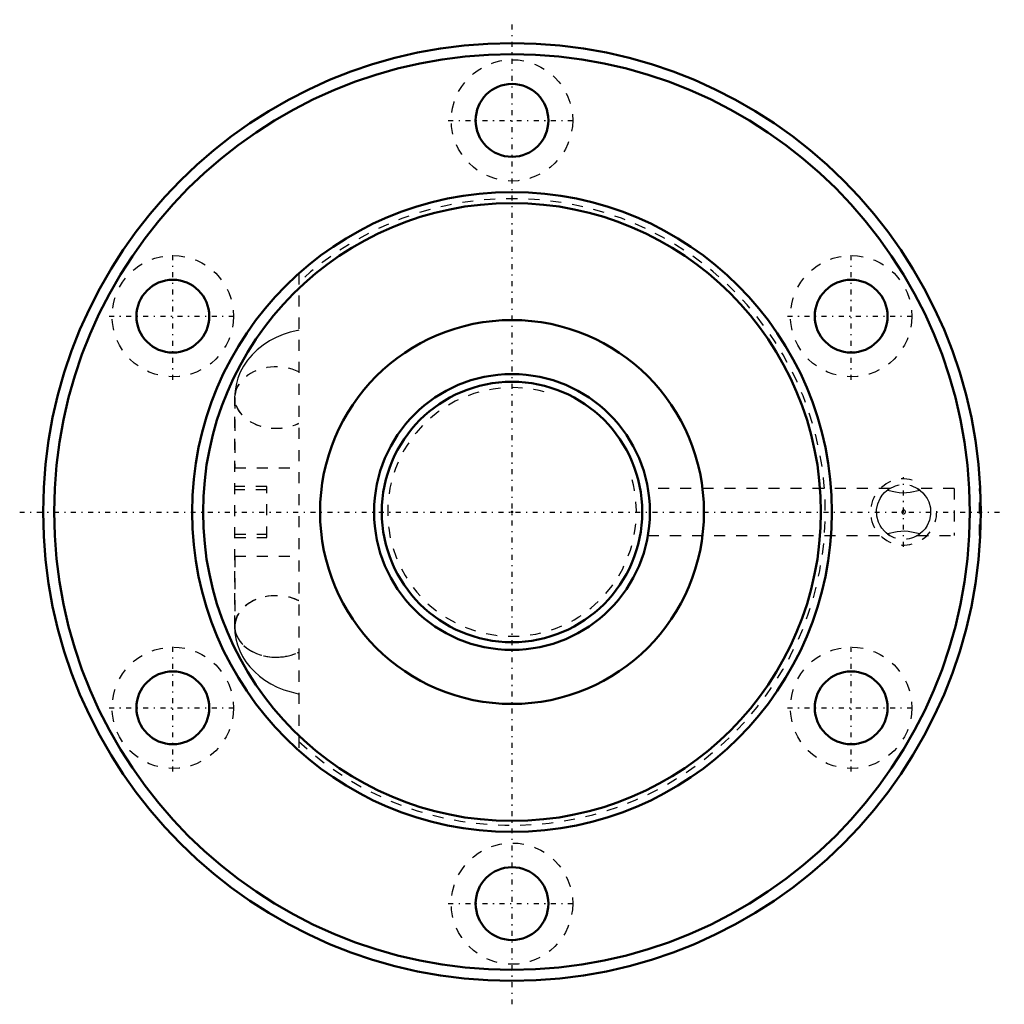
# Model space of a CAD drawing. Header units: millimetres. Extents: x -44.6 to 44.6, y -44.6 to 44.6.
import ezdxf

# ---------------------------------------------------------------- set-up
doc = ezdxf.new("R2010")
doc.units = ezdxf.units.MM
doc.linetypes.add('Center', pattern=[1.5, 0.45, -0.5, 0.05, -0.5])
doc.linetypes.add('Dashed', pattern=[2, 1, -1])
for name, color, linetype, lineweight in [('2d ConnectionPoints', 7, 'Continuous', 50), ('AM_0', 7, 'Continuous', 50), ('AM_5', 3, 'Continuous', 25), ('AM_7', 7, 'Center', 25), ('AM_9', 6, 'Dashed', 25)]:
    doc.layers.add(name, color=color, linetype=linetype, lineweight=lineweight)

# ---------------------------------------------------------------- blocks, each defined once
blk = doc.blocks.new('1_BIF2508V_7RR_Nut_0_in_BIF2508V_7RRG0_114LC0_000_2')
at = {"layer": 'AM_0'}
blk.add_line((42.447, -2.125), (42.448, -2.125), dxfattribs=at)
for centre, radius in [((0, 0), 42.5), ((0, 0), 41.5), ((0, 35.5), 3.3), ((0, 0), 29), ((0, 0), 28), ((-30.744, 17.75), 3.3), ((30.744, 17.75), 3.3), ((0, 0), 17.4), ((-30.744, -17.75), 3.3), ((30.744, -17.75), 3.3), ((0, -35.5), 3.3)]:
    blk.add_circle(centre, radius, dxfattribs=at)
at = {"layer": 'AM_5', "linetype": 'Dashed'}
blk.add_arc((35.5, 0), 3, 75, 15, dxfattribs=at)
at = {"layer": 'AM_7'}
for p, q in [((0, -44.625), (0, 44.625)), ((-5.775, 35.5), (5.775, 35.5)), ((-30.744, 11.975), (-30.744, 23.525)), ((30.744, 11.975), (30.744, 23.525)), ((-36.519, 17.75), (-24.969, 17.75)), ((24.969, 17.75), (36.519, 17.75)), ((35.5, -3.15), (35.5, 3.15)), ((-44.625, 0), (44.625, 0)), ((-30.744, -23.525), (-30.744, -11.975)), ((30.744, -23.525), (30.744, -11.975)), ((-36.519, -17.75), (-24.969, -17.75)), ((24.969, -17.75), (36.519, -17.75)), ((-5.775, -35.5), (5.775, -35.5))]:
    blk.add_line(p, q, dxfattribs=at)
at = {"layer": 'AM_9'}
for p, q in [((-19.33, 21.618), (-19.33, -21.618)), ((-25.13, -10.372), (-25.13, 10.372)), ((-25.12, 10.372), (-25.12, 4)), ((-25.13, 4), (-19.33, 4)), ((-22.23, 2.3), (-25.13, 2.3)), ((-22.23, 2), (-25.13, 2)), ((-22.23, -2.3), (-22.23, 2.3)), ((34.252, 2.125), (12.323, 2.125)), ((40.09, 2.125), (36.739, 2.125)), ((40.09, 2.125), (40.09, -2.125)), ((42.39, -2.125), (42.39, 2.125)), ((42.447, 2.125), (42.39, 2.125)), ((-25.13, -2), (-22.23, -2)), ((-25.13, -2.3), (-22.23, -2.3)), ((12.319, -2.125), (34.261, -2.125)), ((36.771, -2.105), (36.737, -2.125)), ((36.748, -2.125), (40.09, -2.125)), ((42.39, -2.125), (42.447, -2.125)), ((-25.13, -4), (-19.33, -4)), ((-25.12, -4), (-25.12, -10.372))]:
    blk.add_line(p, q, dxfattribs=at)
for points in [[(-19.332, 16.475), (-19.42, 16.459), (-20.093, 16.299), (-20.751, 16.086), (-21.388, 15.82), (-21.996, 15.501), (-22.567, 15.131), (-23.093, 14.714), (-23.567, 14.254), (-23.983, 13.759), (-24.337, 13.233), (-24.628, 12.684), (-24.853, 12.118), (-25.013, 11.541), (-25.108, 10.959), (-25.14, 10.372)], [(34.208, -2.091), (33.988, -1.939), (33.766, -1.743), (33.536, -1.479), (33.369, -1.225), (33.222, -0.924), (33.07, -0.375), (33.052, 0.223), (33.157, 0.744), (33.365, 1.22), (33.561, 1.511), (33.778, 1.755), (33.991, 1.941), (34.1, 2.021)], [(34.263, 2.125), (34.225, 2.102), (34.027, 1.968)], [(34.027, 1.968), (34.777, 1.827), (35.095, 1.775), (35.423, 1.747), (35.759, 1.759), (36.088, 1.803), (36.973, 1.968)], [(36.973, 1.968), (36.798, 2.088), (36.737, 2.125), (36.737, 2.125)], [(36.737, 2.125), (36.792, 2.092), (37.012, 1.939), (37.234, 1.743), (37.464, 1.479), (37.631, 1.225), (37.778, 0.924), (37.93, 0.375), (37.948, -0.223), (37.843, -0.744), (37.635, -1.22), (37.439, -1.511), (37.222, -1.755), (37.009, -1.941), (36.9, -2.021)], [(35.442, -0.165), (35.488, -0.176), (35.539, -0.171), (35.586, -0.15), (35.624, -0.115), (35.652, -0.065), (35.664, -0.006), (35.655, 0.056), (35.626, 0.112), (35.581, 0.153), (35.529, 0.174), (35.476, 0.175), (35.428, 0.159), (35.387, 0.127), (35.355, 0.082), (35.338, 0.025), (35.34, -0.037), (35.363, -0.096), (35.403, -0.142), (35.442, -0.165)], [(36.973, -1.968), (36.223, -1.827), (35.905, -1.775), (35.577, -1.747), (35.241, -1.759), (34.912, -1.803), (34.027, -1.968)], [(34.027, -1.968), (34.202, -2.088), (34.263, -2.125), (34.263, -2.125)], [(36.737, -2.125), (36.775, -2.102), (36.973, -1.968)], [(-25.14, -10.372), (-25.113, -10.915), (-25.025, -11.482), (-24.88, -12.035), (-24.679, -12.57), (-24.424, -13.084), (-24.117, -13.573), (-23.76, -14.037), (-23.354, -14.472), (-22.901, -14.876), (-22.403, -15.245), (-21.863, -15.577), (-21.283, -15.868), (-20.67, -16.116), (-20.03, -16.316), (-19.368, -16.469), (-19.332, -16.475)]]:
    blk.add_lwpolyline(points, dxfattribs=at)
for centre in [(0, 35.5), (-30.744, 17.75), (30.744, 17.75), (-30.744, -17.75), (30.744, -17.75), (0, -35.5)]:
    blk.add_circle(centre, 5.5, dxfattribs=at)
for centre, radius, start, end in [((0, 0), 28.4, 227.10681, 132.89319), ((35.5, 0), 2.458, 53.19351, 133.20163), ((35.5, 0), 2.458, 357.70907, 2.96996), ((35.5, 0), 2.458, 229.55731, 306.80649)]:
    blk.add_arc(centre, radius, start, end, dxfattribs=at)
for centre, major_axis, start_param, end_param in [((-21.39, 10.372), (-3.75, 0), 4.130823, 8.435548), ((-21.38, 10.372), (3.75, 0), 0.992418, 5.290767), ((-21.37, 10.372), (3.75, 0), 0.995599, 5.287586), ((-21.38, -10.372), (3.75, 0), 1.57213, 3.141593), ((-21.39, -10.372), (3.75, 0), 0.98923, 3.038267), ((-21.37, -10.372), (3.75, 0), 1.573463, 4.709722), ((-21.38, -10.372), (3.75, 0), 0.992418, 1.57213), ((-21.37, -10.372), (3.75, 0), 0.995599, 1.573463), ((-21.39, -10.372), (3.75, 0), 3.038267, 3.142022), ((-21.39, -10.372), (3.75, 0), 3.142022, 5.293955), ((-21.38, -10.372), (3.75, 0), 3.141593, 4.711056), ((-21.38, -10.372), (3.75, 0), 4.711056, 5.290767), ((-21.37, -10.372), (3.75, 0), 4.709722, 5.287586)]:
    blk.add_ellipse(centre, major_axis=major_axis, ratio=0.743145, start_param=start_param, end_param=end_param, dxfattribs=at)
blk = doc.blocks.new('2_BIF2508V_7RR000_Shaft_0_in_BIF2508V_7RRG0_114LC0_000_2')
at = {"layer": 'AM_0'}
for radius in [12.5, 11.8]:
    blk.add_circle((0, 0), radius, dxfattribs=at)
at = {"layer": 'AM_5', "linetype": 'Dashed'}
blk.add_arc((0, 0), 11.273, 75, 15, dxfattribs=at)

msp = doc.modelspace()

# ---------------------------------------------------------------- linework, layer by layer
at = {"layer": '2d ConnectionPoints'}
msp.add_point((0, 0), dxfattribs=at)
msp.add_point((0, 0), dxfattribs=at)

# ---------------------------------------------------------------- block references
for name in ['1_BIF2508V_7RR_Nut_0_in_BIF2508V_7RRG0_114LC0_000_2', '2_BIF2508V_7RR000_Shaft_0_in_BIF2508V_7RRG0_114LC0_000_2']:
    msp.add_blockref(name, (0, 0))

doc.saveas('drawing.dxf')
